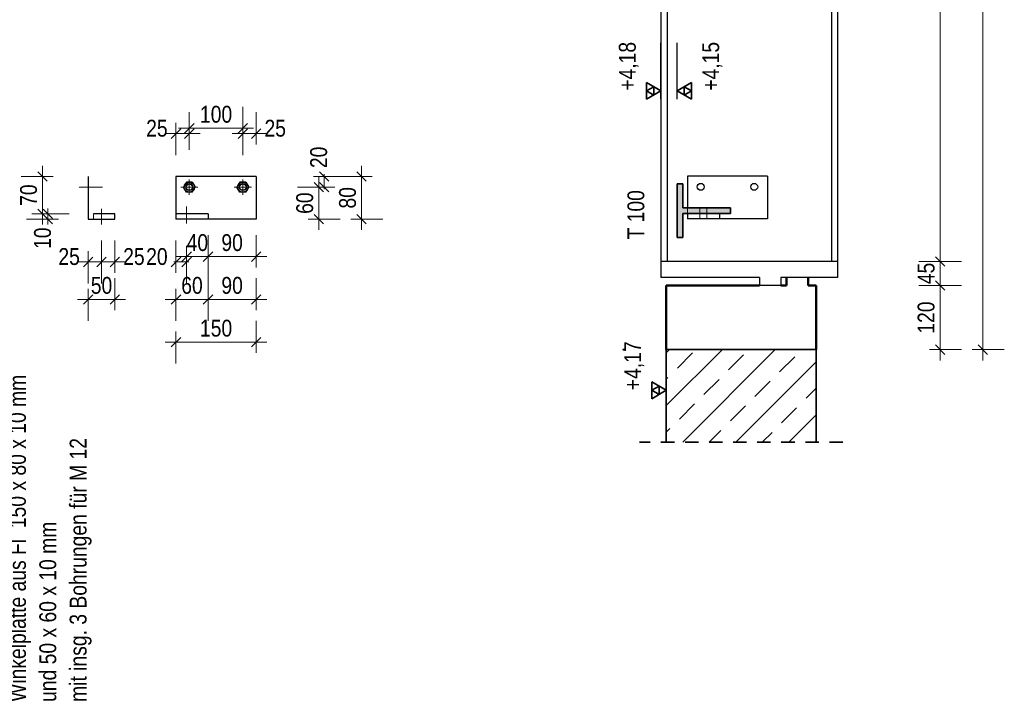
# Model space of a CAD drawing. Header units: millimetres. Extents: x 0 to 96, y -6 to 70.6.
# Tile 118 of 138: x 69.6 to 78.8, y 17.7 to 24. Entities that reach past the tile are written whole.
import ezdxf

# ---------------------------------------------------------------- set-up
doc = ezdxf.new("R2010")
doc.units = ezdxf.units.MM
doc.linetypes.add('DASHDOT', pattern=[1, 0.5, -0.25, 0, -0.25])
doc.linetypes.add('HIDDEN', pattern=[0.375, 0.25, -0.125])
doc.layers.add('Achsen', color=7, linetype='Continuous', lineweight=20)
doc.layers.add('Schraffuren', color=7, linetype='Continuous', lineweight=20)
doc.styles.add('Arial Narrow', font='ARIALN.TTF')
doc.dimstyles.new('Arch_Strakon_dimstyle', dxfattribs={"dimtxt": 15.75, "dimasz": 1, "dimexe": 1.25, "dimexo": 0.0625, "dimgap": 1, "dimtad": 0, "dimdec": 3, "dimzin": 12, "dimdsep": 46, "dimtxsty": 'Arial Narrow', "dimblk": 'Arrowhead_Tick', "dimsah": 1, "dimcen": 0, "dimse1": 1, "dimse2": 1, "dimclrd": 6, "dimclrt": 2, "dimazin": 0, "dimtfac": 1, "dimtdec": 4, "dimtmove": 0, "dimatfit": 3, "dimldrblk": 'NONE', "dimfxl": 1, "dimtvp": 1, "dimtolj": 1, "dimtzin": 0, "dimlwd": 13, "dimarcsym": 2})

# ---------------------------------------------------------------- blocks, each defined once
blk = doc.blocks.new('Arrowhead_Tick')
at = {"color": 0, "linetype": 'Continuous', "lineweight": -2}
for p, q in [((0, 20), (0, -10)), ((-1, 0), (0, 0)), ((10, 0), (0, 0))]:
    blk.add_line(p, q, dxfattribs=at)
at = {"color": 2, "linetype": 'Continuous', "lineweight": 35}
blk.add_line((4.42, 4.42), (-4.42, -4.42), dxfattribs=at)
blk = doc.blocks.new('*D345')
at = {"color": 6, "linetype": 'Continuous', "lineweight": 13}
for p, q in [((71.0335, 21.7809), (71.0235, 21.7809)), ((71.0435, 21.7809), (71.1435, 21.7809)), ((71.1535, 21.7809), (71.1635, 21.7809))]:
    blk.add_line(p, q, dxfattribs=at)
at = {"layer": 'Defpoints', "color": 0}
for p in [(71.0435, 22.1812), (71.1435, 22.1399), (71.1435, 21.7809)]:
    blk.add_point(p, dxfattribs=at)
at = {"color": 6, "lineweight": 13, "xscale": 0.01, "yscale": 0.01, "zscale": 0.01}
blk.add_blockref('Arrowhead_Tick', (71.0435, 21.7809), dxfattribs=at)
at = {"color": 6, "lineweight": 13, "xscale": 0.01, "yscale": 0.01, "zscale": 0.01, "rotation": 180}
blk.add_blockref('Arrowhead_Tick', (71.1435, 21.7809), dxfattribs=at)
at = {"color": 2, "lineweight": 0, "insert": (70.8655, 21.8309), "char_height": 0.1575, "attachment_point": 5, "style": 'Arial Narrow'}
blk.add_mtext('\\A1;20', dxfattribs=at)
blk = doc.blocks.new('_None')
blk = doc.blocks.new('*D346')
at = {"color": 6, "linetype": 'Continuous', "lineweight": 13}
blk.add_line((71.1535, 21.8309), (71.3335, 21.8309), dxfattribs=at)
at = {"layer": 'Defpoints', "color": 0}
for p in [(71.3435, 22.1812), (71.1435, 22.1399), (71.3435, 21.8309)]:
    blk.add_point(p, dxfattribs=at)
at = {"color": 6, "lineweight": 13, "xscale": 0.01, "yscale": 0.01, "zscale": 0.01}
blk.add_blockref('Arrowhead_Tick', (71.3435, 21.8309), dxfattribs=at)
at = {"color": 6, "lineweight": 13, "xscale": 0.01, "yscale": 0.01, "zscale": 0.01, "rotation": 180}
blk.add_blockref('Arrowhead_Tick', (71.1435, 21.8309), dxfattribs=at)
at = {"color": 2, "lineweight": 0, "insert": (71.2435, 21.9613), "char_height": 0.1575, "attachment_point": 5, "style": 'Arial Narrow'}
blk.add_mtext('\\A1;40', dxfattribs=at)
blk = doc.blocks.new('*D347')
at = {"color": 6, "linetype": 'Continuous', "lineweight": 13}
blk.add_line((71.3535, 21.8309), (71.7835, 21.8309), dxfattribs=at)
at = {"layer": 'Defpoints', "color": 0}
for p in [(71.3435, 22.1812), (71.7935, 22.1812), (71.7935, 21.8309)]:
    blk.add_point(p, dxfattribs=at)
at = {"color": 6, "lineweight": 13, "xscale": 0.01, "yscale": 0.01, "zscale": 0.01}
blk.add_blockref('Arrowhead_Tick', (71.7935, 21.8309), dxfattribs=at)
at = {"color": 6, "lineweight": 13, "xscale": 0.01, "yscale": 0.01, "zscale": 0.01, "rotation": 180}
blk.add_blockref('Arrowhead_Tick', (71.3435, 21.8309), dxfattribs=at)
at = {"color": 2, "lineweight": 0, "insert": (71.5685, 21.9613), "char_height": 0.1575, "attachment_point": 5, "style": 'Arial Narrow'}
blk.add_mtext('\\A1;90', dxfattribs=at)
blk = doc.blocks.new('*D348')
at = {"color": 6, "linetype": 'Continuous', "lineweight": 13}
blk.add_line((72.3783, 22.1912), (72.3783, 22.4712), dxfattribs=at)
at = {"layer": 'Defpoints', "color": 0}
for p in [(71.7484, 22.4812), (72.3783, 22.4812), (71.7935, 22.1812)]:
    blk.add_point(p, dxfattribs=at)
at = {"color": 6, "lineweight": 13, "xscale": 0.01, "yscale": 0.01, "zscale": 0.01}
for p, rotation in [((72.3783, 22.4812), 90), ((72.3783, 22.1812), 270)]:
    blk.add_blockref('Arrowhead_Tick', p, dxfattribs=dict(at, rotation=rotation))
at = {"color": 2, "lineweight": 0, "insert": (72.2479, 22.3312), "char_height": 0.1575, "attachment_point": 5, "rotation": 90, "style": 'Arial Narrow'}
blk.add_mtext('\\A1;60', dxfattribs=at)
blk = doc.blocks.new('*D349')
at = {"color": 6, "linetype": 'Continuous', "lineweight": 13}
for p, q in [((72.4283, 22.5912), (72.4283, 22.6012)), ((72.4283, 22.4812), (72.4283, 22.5812)), ((72.4283, 22.4712), (72.4283, 22.4612))]:
    blk.add_line(p, q, dxfattribs=at)
at = {"layer": 'Defpoints', "color": 0}
for p in [(71.7935, 22.5812), (72.4283, 22.5812), (71.7484, 22.4812)]:
    blk.add_point(p, dxfattribs=at)
at = {"color": 6, "lineweight": 13, "xscale": 0.01, "yscale": 0.01, "zscale": 0.01}
for p, rotation in [((72.4283, 22.4812), 90), ((72.4283, 22.5812), 270)]:
    blk.add_blockref('Arrowhead_Tick', p, dxfattribs=dict(at, rotation=rotation))
at = {"color": 2, "lineweight": 0, "insert": (72.3783, 22.7592), "char_height": 0.1575, "attachment_point": 5, "rotation": 90, "style": 'Arial Narrow'}
blk.add_mtext('\\A1;20', dxfattribs=at)
blk = doc.blocks.new('*D350')
at = {"color": 6, "linetype": 'Continuous', "lineweight": 13}
blk.add_line((72.7783, 22.1912), (72.7783, 22.5712), dxfattribs=at)
at = {"layer": 'Defpoints', "color": 0}
for p in [(71.7935, 22.5812), (72.7783, 22.5812), (71.7935, 22.1812)]:
    blk.add_point(p, dxfattribs=at)
at = {"color": 6, "lineweight": 13, "xscale": 0.01, "yscale": 0.01, "zscale": 0.01}
for p, rotation in [((72.7783, 22.5812), 90), ((72.7783, 22.1812), 270)]:
    blk.add_blockref('Arrowhead_Tick', p, dxfattribs=dict(at, rotation=rotation))
at = {"color": 2, "lineweight": 0, "insert": (72.6479, 22.3812), "char_height": 0.1575, "attachment_point": 5, "rotation": 90, "style": 'Arial Narrow'}
blk.add_mtext('\\A1;80', dxfattribs=at)
blk = doc.blocks.new('*D351')
at = {"color": 6, "linetype": 'Continuous', "lineweight": 13}
for p, q in [((69.8469, 22.2412), (69.8469, 22.2512)), ((69.8469, 22.1812), (69.8469, 22.2312)), ((69.8469, 22.1712), (69.8469, 22.1612))]:
    blk.add_line(p, q, dxfattribs=at)
at = {"layer": 'Defpoints', "color": 0}
for p in [(69.8469, 22.2312), (71.0435, 22.2312), (71.0435, 22.1812)]:
    blk.add_point(p, dxfattribs=at)
at = {"color": 6, "lineweight": 13, "xscale": 0.01, "yscale": 0.01, "zscale": 0.01}
for p, rotation in [((69.8469, 22.1812), 90), ((69.8469, 22.2312), 270)]:
    blk.add_blockref('Arrowhead_Tick', p, dxfattribs=dict(at, rotation=rotation))
at = {"color": 2, "lineweight": 0, "insert": (69.7969, 22.0033), "char_height": 0.1575, "attachment_point": 5, "rotation": 90, "style": 'Arial Narrow'}
blk.add_mtext('\\A1;10', dxfattribs=at)
blk = doc.blocks.new('*D352')
at = {"color": 6, "linetype": 'Continuous', "lineweight": 13}
blk.add_line((69.7969, 22.2412), (69.7969, 22.5712), dxfattribs=at)
at = {"layer": 'Defpoints', "color": 0}
for p in [(69.7969, 22.5812), (71.0435, 22.5812), (71.0435, 22.2312)]:
    blk.add_point(p, dxfattribs=at)
at = {"color": 6, "lineweight": 13, "xscale": 0.01, "yscale": 0.01, "zscale": 0.01}
for p, rotation in [((69.7969, 22.5812), 90), ((69.7969, 22.2312), 270)]:
    blk.add_blockref('Arrowhead_Tick', p, dxfattribs=dict(at, rotation=rotation))
at = {"color": 2, "lineweight": 0, "insert": (69.6665, 22.4062), "char_height": 0.1575, "attachment_point": 5, "rotation": 90, "style": 'Arial Narrow'}
blk.add_mtext('\\A1;70', dxfattribs=at)
blk = doc.blocks.new('*D353')
at = {"color": 6, "linetype": 'Continuous', "lineweight": 13}
blk.add_line((70.2329, 21.7809), (70.3379, 21.7809), dxfattribs=at)
at = {"layer": 'Defpoints', "color": 0}
for p in [(70.2229, 22.1812), (70.3479, 22.1312), (70.3479, 21.7809)]:
    blk.add_point(p, dxfattribs=at)
at = {"color": 6, "lineweight": 13, "xscale": 0.01, "yscale": 0.01, "zscale": 0.01}
blk.add_blockref('Arrowhead_Tick', (70.3479, 21.7809), dxfattribs=at)
at = {"color": 6, "lineweight": 13, "xscale": 0.01, "yscale": 0.01, "zscale": 0.01, "rotation": 180}
blk.add_blockref('Arrowhead_Tick', (70.2229, 21.7809), dxfattribs=at)
at = {"color": 2, "lineweight": 0, "insert": (70.0449, 21.8309), "char_height": 0.1575, "attachment_point": 5, "style": 'Arial Narrow'}
blk.add_mtext('\\A1;25', dxfattribs=at)
blk = doc.blocks.new('*D354')
at = {"color": 6, "linetype": 'Continuous', "lineweight": 13}
blk.add_line((70.3579, 21.7809), (70.4629, 21.7809), dxfattribs=at)
at = {"layer": 'Defpoints', "color": 0}
for p in [(70.4729, 22.1812), (70.3479, 22.1312), (70.4729, 21.7809)]:
    blk.add_point(p, dxfattribs=at)
at = {"color": 6, "lineweight": 13, "xscale": 0.01, "yscale": 0.01, "zscale": 0.01}
blk.add_blockref('Arrowhead_Tick', (70.4729, 21.7809), dxfattribs=at)
at = {"color": 6, "lineweight": 13, "xscale": 0.01, "yscale": 0.01, "zscale": 0.01, "rotation": 180}
blk.add_blockref('Arrowhead_Tick', (70.3479, 21.7809), dxfattribs=at)
at = {"color": 2, "lineweight": 0, "insert": (70.6509, 21.8309), "char_height": 0.1575, "attachment_point": 5, "style": 'Arial Narrow'}
blk.add_mtext('\\A1;25', dxfattribs=at)
blk = doc.blocks.new('*D355')
at = {"color": 6, "linetype": 'Continuous', "lineweight": 13}
blk.add_line((70.2329, 21.4309), (70.4629, 21.4309), dxfattribs=at)
at = {"layer": 'Defpoints', "color": 0}
for p in [(70.2229, 22.1812), (70.4729, 22.1812), (70.4729, 21.4309)]:
    blk.add_point(p, dxfattribs=at)
at = {"color": 6, "lineweight": 13, "xscale": 0.01, "yscale": 0.01, "zscale": 0.01}
blk.add_blockref('Arrowhead_Tick', (70.4729, 21.4309), dxfattribs=at)
at = {"color": 6, "lineweight": 13, "xscale": 0.01, "yscale": 0.01, "zscale": 0.01, "rotation": 180}
blk.add_blockref('Arrowhead_Tick', (70.2229, 21.4309), dxfattribs=at)
at = {"color": 2, "lineweight": 0, "insert": (70.3479, 21.5613), "char_height": 0.1575, "attachment_point": 5, "style": 'Arial Narrow'}
blk.add_mtext('\\A1;50', dxfattribs=at)
blk = doc.blocks.new('*D356')
at = {"color": 6, "linetype": 'Continuous', "lineweight": 13}
blk.add_line((71.0535, 21.4309), (71.3335, 21.4309), dxfattribs=at)
at = {"layer": 'Defpoints', "color": 0}
for p in [(71.0435, 22.1812), (71.3435, 22.1812), (71.3435, 21.4309)]:
    blk.add_point(p, dxfattribs=at)
at = {"color": 6, "lineweight": 13, "xscale": 0.01, "yscale": 0.01, "zscale": 0.01}
blk.add_blockref('Arrowhead_Tick', (71.3435, 21.4309), dxfattribs=at)
at = {"color": 6, "lineweight": 13, "xscale": 0.01, "yscale": 0.01, "zscale": 0.01, "rotation": 180}
blk.add_blockref('Arrowhead_Tick', (71.0435, 21.4309), dxfattribs=at)
at = {"color": 2, "lineweight": 0, "insert": (71.1935, 21.5613), "char_height": 0.1575, "attachment_point": 5, "style": 'Arial Narrow'}
blk.add_mtext('\\A1;60', dxfattribs=at)
blk = doc.blocks.new('*D357')
at = {"color": 6, "linetype": 'Continuous', "lineweight": 13}
blk.add_line((71.3535, 21.4309), (71.7835, 21.4309), dxfattribs=at)
at = {"layer": 'Defpoints', "color": 0}
for p in [(71.3435, 22.1812), (71.7935, 22.1812), (71.7935, 21.4309)]:
    blk.add_point(p, dxfattribs=at)
at = {"color": 6, "lineweight": 13, "xscale": 0.01, "yscale": 0.01, "zscale": 0.01}
blk.add_blockref('Arrowhead_Tick', (71.7935, 21.4309), dxfattribs=at)
at = {"color": 6, "lineweight": 13, "xscale": 0.01, "yscale": 0.01, "zscale": 0.01, "rotation": 180}
blk.add_blockref('Arrowhead_Tick', (71.3435, 21.4309), dxfattribs=at)
at = {"color": 2, "lineweight": 0, "insert": (71.5685, 21.5613), "char_height": 0.1575, "attachment_point": 5, "style": 'Arial Narrow'}
blk.add_mtext('\\A1;90', dxfattribs=at)
blk = doc.blocks.new('*D358')
at = {"color": 6, "linetype": 'Continuous', "lineweight": 13}
blk.add_line((71.0535, 21.0309), (71.7835, 21.0309), dxfattribs=at)
at = {"layer": 'Defpoints', "color": 0}
for p in [(71.0435, 22.1812), (71.7935, 22.1812), (71.7935, 21.0309)]:
    blk.add_point(p, dxfattribs=at)
at = {"color": 6, "lineweight": 13, "xscale": 0.01, "yscale": 0.01, "zscale": 0.01}
blk.add_blockref('Arrowhead_Tick', (71.7935, 21.0309), dxfattribs=at)
at = {"color": 6, "lineweight": 13, "xscale": 0.01, "yscale": 0.01, "zscale": 0.01, "rotation": 180}
blk.add_blockref('Arrowhead_Tick', (71.0435, 21.0309), dxfattribs=at)
at = {"color": 2, "lineweight": 0, "insert": (71.4185, 21.1613), "char_height": 0.1575, "attachment_point": 5, "style": 'Arial Narrow'}
blk.add_mtext('\\A1;150', dxfattribs=at)
blk = doc.blocks.new('*D359')
at = {"color": 6, "linetype": 'Continuous', "lineweight": 13}
blk.add_line((71.0535, 22.9809), (71.1585, 22.9809), dxfattribs=at)
at = {"layer": 'Defpoints', "color": 0}
for p in [(71.1685, 22.9809), (71.0435, 22.5812), (71.1685, 22.5537)]:
    blk.add_point(p, dxfattribs=at)
at = {"color": 6, "lineweight": 13, "xscale": 0.01, "yscale": 0.01, "zscale": 0.01}
blk.add_blockref('Arrowhead_Tick', (71.1685, 22.9809), dxfattribs=at)
at = {"color": 6, "lineweight": 13, "xscale": 0.01, "yscale": 0.01, "zscale": 0.01, "rotation": 180}
blk.add_blockref('Arrowhead_Tick', (71.0435, 22.9809), dxfattribs=at)
at = {"color": 2, "lineweight": 0, "insert": (70.8655, 23.0309), "char_height": 0.1575, "attachment_point": 5, "style": 'Arial Narrow'}
blk.add_mtext('\\A1;25', dxfattribs=at)
blk = doc.blocks.new('*D360')
at = {"color": 6, "linetype": 'Continuous', "lineweight": 13}
blk.add_line((71.1785, 23.0309), (71.6585, 23.0309), dxfattribs=at)
at = {"layer": 'Defpoints', "color": 0}
for p in [(71.6685, 23.0309), (71.1685, 22.5537), (71.6685, 22.5537)]:
    blk.add_point(p, dxfattribs=at)
at = {"color": 6, "lineweight": 13, "xscale": 0.01, "yscale": 0.01, "zscale": 0.01}
blk.add_blockref('Arrowhead_Tick', (71.6685, 23.0309), dxfattribs=at)
at = {"color": 6, "lineweight": 13, "xscale": 0.01, "yscale": 0.01, "zscale": 0.01, "rotation": 180}
blk.add_blockref('Arrowhead_Tick', (71.1685, 23.0309), dxfattribs=at)
at = {"color": 2, "lineweight": 0, "insert": (71.4185, 23.1613), "char_height": 0.1575, "attachment_point": 5, "style": 'Arial Narrow'}
blk.add_mtext('\\A1;100', dxfattribs=at)
blk = doc.blocks.new('*D361')
at = {"color": 6, "linetype": 'Continuous', "lineweight": 13}
blk.add_line((71.6785, 22.9809), (71.7835, 22.9809), dxfattribs=at)
at = {"layer": 'Defpoints', "color": 0}
for p in [(71.7935, 22.9809), (71.6685, 22.5537), (71.7935, 22.5812)]:
    blk.add_point(p, dxfattribs=at)
at = {"color": 6, "lineweight": 13, "xscale": 0.01, "yscale": 0.01, "zscale": 0.01}
blk.add_blockref('Arrowhead_Tick', (71.7935, 22.9809), dxfattribs=at)
at = {"color": 6, "lineweight": 13, "xscale": 0.01, "yscale": 0.01, "zscale": 0.01, "rotation": 180}
blk.add_blockref('Arrowhead_Tick', (71.6685, 22.9809), dxfattribs=at)
at = {"color": 2, "lineweight": 0, "insert": (71.9715, 23.0309), "char_height": 0.1575, "attachment_point": 5, "style": 'Arial Narrow'}
blk.add_mtext('\\A1;25', dxfattribs=at)
blk = doc.blocks.new('*D544')
at = {"layer": 'Achsen', "color": 6, "linetype": 'Continuous', "lineweight": 13}
blk.add_line((78.1867, 20.9712), (78.1867, 21.5512), dxfattribs=at)
at = {"layer": 'Defpoints', "color": 0}
for p in [(77.0273, 21.5612), (78.1867, 21.5612), (77.0273, 20.9612)]:
    blk.add_point(p, dxfattribs=at)
at = {"layer": 'Achsen', "color": 6, "lineweight": 13, "xscale": 0.01, "yscale": 0.01, "zscale": 0.01}
for p, rotation in [((78.1867, 21.5612), 90), ((78.1867, 20.9612), 270)]:
    blk.add_blockref('Arrowhead_Tick', p, dxfattribs=dict(at, rotation=rotation))
at = {"layer": 'Achsen', "color": 2, "lineweight": 0, "insert": (78.0563, 21.2612), "char_height": 0.1575, "attachment_point": 5, "rotation": 90, "style": 'Arial Narrow'}
blk.add_mtext('\\A1;120', dxfattribs=at)
blk = doc.blocks.new('*D545')
at = {"layer": 'Achsen', "color": 6, "linetype": 'Continuous', "lineweight": 13}
blk.add_line((78.1867, 21.5712), (78.1867, 21.7762), dxfattribs=at)
at = {"layer": 'Defpoints', "color": 0}
for p in [(77.2273, 21.7862), (78.1867, 21.7862), (77.0273, 21.5612)]:
    blk.add_point(p, dxfattribs=at)
at = {"layer": 'Achsen', "color": 6, "lineweight": 13, "xscale": 0.01, "yscale": 0.01, "zscale": 0.01}
for p, rotation in [((78.1867, 21.7862), 90), ((78.1867, 21.5612), 270)]:
    blk.add_blockref('Arrowhead_Tick', p, dxfattribs=dict(at, rotation=rotation))
at = {"layer": 'Achsen', "color": 2, "lineweight": 0, "insert": (78.0566, 21.6737), "char_height": 0.1575, "attachment_point": 5, "rotation": 90, "style": 'Arial Narrow'}
blk.add_mtext('\\A1;45', dxfattribs=at)
blk = doc.blocks.new('*D549')
at = {"layer": 'Achsen', "color": 6, "linetype": 'Continuous', "lineweight": 13}
blk.add_line((78.1867, 21.7962), (78.1867, 29.5505), dxfattribs=at)
at = {"layer": 'Defpoints', "color": 0}
for p in [(77.2273, 29.5605), (78.1867, 29.5605), (77.2273, 21.7862)]:
    blk.add_point(p, dxfattribs=at)
at = {"layer": 'Achsen', "color": 6, "lineweight": 13, "xscale": 0.01, "yscale": 0.01, "zscale": 0.01}
for p, rotation in [((78.1867, 29.5605), 90), ((78.1867, 21.7862), 270)]:
    blk.add_blockref('Arrowhead_Tick', p, dxfattribs=dict(at, rotation=rotation))
at = {"layer": 'Achsen', "color": 2, "lineweight": 0, "insert": (78.0563, 25.6734), "char_height": 0.1575, "attachment_point": 5, "rotation": 90, "style": 'Arial Narrow'}
blk.add_mtext('\\A1;1555', dxfattribs=at)
blk = doc.blocks.new('*D551')
at = {"layer": 'Achsen', "color": 6, "linetype": 'Continuous', "lineweight": 13}
blk.add_line((78.5867, 20.9712), (78.5867, 29.5505), dxfattribs=at)
at = {"layer": 'Defpoints', "color": 0}
for p in [(71.9889, 29.5605), (78.5867, 29.5605), (75.2273, 20.9612)]:
    blk.add_point(p, dxfattribs=at)
at = {"layer": 'Achsen', "color": 6, "lineweight": 13, "xscale": 0.01, "yscale": 0.01, "zscale": 0.01}
for p, rotation in [((78.5867, 29.5605), 90), ((78.5867, 20.9612), 270)]:
    blk.add_blockref('Arrowhead_Tick', p, dxfattribs=dict(at, rotation=rotation))
at = {"layer": 'Achsen', "color": 2, "lineweight": 0, "insert": (78.4563, 25.2609), "char_height": 0.1575, "attachment_point": 5, "rotation": 90, "style": 'Arial Narrow'}
blk.add_mtext('\\A1;1720', dxfattribs=at)

msp = doc.modelspace()

# ---------------------------------------------------------------- hatches: boundary and pattern name
at = {"layer": 'Schraffuren', "lineweight": 13, "true_color": 0x4682b4}
msp.add_hatch(color=145, dxfattribs=at).paths.add_polyline_path([(76.2273294, 22.2337386), (76.2273294, 22.2887386), (75.7823294, 22.2887386), (75.7823294, 22.5112386), (75.7273294, 22.5112386), (75.7273294, 22.0112386), (75.7823294, 22.0112386), (75.7823294, 22.2337386)])
at = {"layer": 'Schraffuren', "lineweight": 13}
h = msp.add_hatch(dxfattribs=at)
h.set_pattern_fill('bB', color=6, scale=0.01, angle=45, style=0, pattern_type=2)
h.set_pattern_definition([(45, (0, 0), (-0.2474874, 0.2474874), [0.2, -0.125]), (45, (-0.12374, 0.12374), (-0.2474874, 0.2474874), [])])
h.paths.add_polyline_path([(75.6273294, 20.0964905), (77.0273294, 20.0964905), (77.0273294, 20.9612386), (75.6272934, 20.9612386)])

# ---------------------------------------------------------------- linework, layer by layer
at = {"color": 3, "linetype": 'Continuous', "lineweight": 25}
for p, q in [((70.2228991, 22.5812386), (70.2228991, 22.1812386)), ((71.1410956, 22.5287386), (71.1136715, 22.4812386)), ((71.1410956, 22.4337386), (71.1136715, 22.4812386)), ((71.1959439, 22.5287386), (71.1410956, 22.5287386)), ((71.1959439, 22.5287386), (71.223368, 22.4812386)), ((71.1959439, 22.4337386), (71.223368, 22.4812386)), ((71.6410956, 22.5287386), (71.6136715, 22.4812386)), ((71.6410956, 22.4337386), (71.6136715, 22.4812386)), ((71.6959439, 22.5287386), (71.6410956, 22.5287386)), ((71.6959439, 22.5287386), (71.723368, 22.4812386)), ((71.6959439, 22.4337386), (71.723368, 22.4812386)), ((71.1959439, 22.4337386), (71.1410956, 22.4337386)), ((71.6959439, 22.4337386), (71.6410956, 22.4337386)), ((70.2228991, 22.1812386), (70.4728991, 22.1812386)), ((70.4728991, 22.2312386), (70.2728991, 22.2312386)), ((70.4728991, 22.1812386), (70.4728991, 22.2312386)), ((71.3435197, 22.2312386), (71.0435197, 22.2312386))]:
    msp.add_line(p, q, dxfattribs=at)
at = {"color": 5, "linetype": 'DASHDOT', "lineweight": 18, "ltscale": 0.5}
for p, q in [((71.1685197, 22.4087386), (71.1685197, 22.5537386)), ((71.6685197, 22.4087386), (71.6685197, 22.5537386)), ((71.0886715, 22.4812386), (71.248368, 22.4812386)), ((71.5886715, 22.4812386), (71.748368, 22.4812386))]:
    msp.add_line(p, q, dxfattribs=at)
at = {"color": 6, "linetype": 'DASHDOT', "lineweight": 13, "ltscale": 0.5}
for p, q in [((70.1385574, 22.4812386), (70.3578092, 22.4812386)), ((70.3478991, 22.1312386), (70.3478991, 22.2772264)), ((70.2728991, 22.2312386), (70.2728991, 22.1812386))]:
    msp.add_line(p, q, dxfattribs=at)
at = {"color": 2, "linetype": 'Continuous', "lineweight": 35}
for p, q in [((75.7273294, 22.5112386), (75.7273294, 22.0112386)), ((75.7823294, 22.5112386), (75.7273294, 22.5112386)), ((75.7823294, 22.5112386), (75.7823294, 22.2887386)), ((76.2273294, 22.2887386), (75.7823294, 22.2887386)), ((76.2273294, 22.2887386), (76.2273294, 22.2337386)), ((75.7823294, 22.2337386), (75.7823294, 22.0112386)), ((76.2273294, 22.2337386), (75.7823294, 22.2337386)), ((75.7823294, 22.0112386), (75.7273294, 22.0112386)), ((77.0273294, 20.9612386), (75.6272934, 20.9612386)), ((75.6273294, 20.9612386), (75.6273294, 20.0964905)), ((77.0273294, 20.9612386), (77.0273294, 20.0964905))]:
    msp.add_line(p, q, dxfattribs=at)
at = {"color": 6, "linetype": 'HIDDEN', "lineweight": 13, "ltscale": 0.5}
for p, q in [((71.1435197, 22.3000346), (71.1435197, 22.2312386)), ((75.8238352, 22.2887386), (75.8238352, 22.2337386)), ((75.941398, 22.2887386), (75.941398, 22.2337386)), ((76.006398, 22.2887386), (76.006398, 22.2337386)), ((71.1435197, 22.2312386), (71.1435197, 22.1398708)), ((75.941398, 22.2337386), (75.941398, 22.1837386)), ((76.006398, 22.2337386), (76.006398, 22.1837386))]:
    msp.add_line(p, q, dxfattribs=at)
at = {"color": 2, "linetype": 'HIDDEN', "lineweight": 35, "ltscale": 0.5}
msp.add_line((77.2772934, 20.0964905), (75.3772934, 20.0964905), dxfattribs=at)
at = {"color": 3, "linetype": 'Continuous', "lineweight": 25}
for centre, radius in [((71.1685197, 22.4812386), 0.0475), ((71.1685197, 22.4812386), 0.03), ((71.6685197, 22.4812386), 0.0475), ((71.6685197, 22.4812386), 0.03)]:
    msp.add_circle(centre, radius, dxfattribs=at)
at = {"color": 9, "linetype": 'Continuous', "lineweight": 0}
msp.add_circle((75.2272934, 20.9612386), 0.00555, dxfattribs=at)
at = {"layer": 'Achsen', "color": 3, "linetype": 'Continuous', "lineweight": 25}
for p, q in [((75.5773294, 29.5604893), (75.5773294, 21.7862386)), ((75.6348235, 29.5604893), (75.6348235, 21.7862386)), ((77.1698235, 29.5604893), (77.1698235, 21.7862386)), ((77.2273235, 29.5604893), (77.2273235, 21.7862386)), ((71.0435197, 22.5812386), (71.0435197, 22.2312386)), ((71.7935197, 22.5812386), (71.0435197, 22.5812386)), ((71.7935197, 22.5812386), (71.7935197, 22.1812386)), ((75.8238352, 22.5837386), (75.8238352, 22.2887386)), ((76.5738352, 22.5837386), (75.8238352, 22.5837386)), ((76.5738352, 22.5837386), (76.5738352, 22.1837386)), ((71.0435197, 22.2312386), (71.0435197, 22.1812386)), ((71.3435197, 22.1812386), (71.0435197, 22.1812386)), ((71.3435197, 22.2312386), (71.3435197, 22.1812386)), ((71.7935197, 22.1812386), (71.3435197, 22.1812386)), ((75.8238352, 22.2337386), (75.8238352, 22.1837386)), ((76.1238352, 22.1837386), (75.8238352, 22.1837386)), ((76.1238352, 22.2337386), (76.1238352, 22.1837386)), ((76.5738352, 22.1837386), (76.1238352, 22.1837386)), ((75.5773294, 21.7862386), (75.5773294, 21.6362386)), ((77.2273235, 21.7862386), (75.5773294, 21.7862386)), ((77.2273235, 21.7862386), (77.2273235, 21.6362386)), ((76.4968328, 21.6362386), (75.5773294, 21.6362386)), ((76.4968328, 21.6362386), (76.4968328, 21.5612386)), ((76.6968328, 21.6362386), (76.6968328, 21.5612386)), ((77.2273235, 21.6362386), (76.6968328, 21.6362386)), ((76.6968328, 21.5612386), (76.4968328, 21.5612386))]:
    msp.add_line(p, q, dxfattribs=at)
at = {"layer": 'Achsen', "color": 4, "linetype": 'Continuous', "lineweight": 50}
for p, q in [((76.7518328, 21.6362386), (76.7518328, 21.5612386)), ((76.9518328, 21.6362386), (76.9518328, 21.5612386)), ((75.6273294, 21.5612386), (75.6273294, 20.9612386)), ((76.4968328, 21.5612386), (75.6273294, 21.5612386)), ((76.7518328, 21.5612386), (76.6968328, 21.5612386)), ((77.0273294, 21.5612386), (76.9518328, 21.5612386)), ((77.0273294, 21.5612386), (77.0273294, 20.9612386))]:
    msp.add_line(p, q, dxfattribs=at)
at = {"layer": 'Achsen', "color": 3, "linetype": 'Continuous', "lineweight": 25}
for centre in [(71.1685197, 22.4812386), (71.6685197, 22.4812386), (75.9488352, 22.4837386), (76.4488352, 22.4837386)]:
    msp.add_circle(centre, 0.0325, dxfattribs=at)
at = {"layer": 'Schraffuren', "color": 3, "linetype": 'Continuous', "lineweight": 25, "ltscale": 0.2}
for p, q in [((75.5773294, 23.3021589), (75.5773294, 23.8313589)), ((75.7273294, 23.3021589), (75.7273294, 23.8313589)), ((75.6273294, 20.5021589), (75.6273294, 21.0313589))]:
    msp.add_line(p, q, dxfattribs=at)
at = {"layer": 'Schraffuren', "color": 2, "linetype": 'Continuous', "lineweight": 35, "ltscale": 0.2}
for p, q in [((75.5773294, 23.3809089), (75.4409344, 23.4596589)), ((75.4409344, 23.4596589), (75.4409344, 23.3021589)), ((75.5091319, 23.4202839), (75.4409344, 23.3809089)), ((75.4409344, 23.3021589), (75.5773294, 23.3809089)), ((75.4409344, 23.3809089), (75.5091319, 23.3415339)), ((75.5091319, 23.3415339), (75.5091319, 23.4202839)), ((75.7273294, 23.3809089), (75.8637244, 23.4596589)), ((75.8637244, 23.3021589), (75.7273294, 23.3809089)), ((75.7955269, 23.3415339), (75.7955269, 23.4202839)), ((75.7955269, 23.4202839), (75.8637244, 23.3809089)), ((75.8637244, 23.3809089), (75.7955269, 23.3415339)), ((75.8637244, 23.4596589), (75.8637244, 23.3021589)), ((75.6273294, 20.5809089), (75.4909344, 20.6596589)), ((75.4909344, 20.6596589), (75.4909344, 20.5021589)), ((75.5591319, 20.6202839), (75.4909344, 20.5809089)), ((75.5591319, 20.5415339), (75.5591319, 20.6202839)), ((75.4909344, 20.5021589), (75.6273294, 20.5809089)), ((75.4909344, 20.5809089), (75.5591319, 20.5415339))]:
    msp.add_line(p, q, dxfattribs=at)

# ---------------------------------------------------------------- texts
at = {"color": 2, "lineweight": 35, "style": 'Arial Narrow'}
for s, p in [('T 100', (75.4214141, 21.9913723)), ('Winkelplatte aus Fl  150 x 80 x 10 mm', (69.6407594, 17.6674457)), ('mit insg. 3 Bohrungen für M 12', (70.2077594, 17.6674457)), ('und 50 x 60 x 10 mm', (69.9242594, 17.6674457))]:
    msp.add_text(s, height=0.1575, rotation=90, dxfattribs=at).set_placement(p)
at = {"layer": 'Schraffuren', "color": 2, "lineweight": 35, "char_height": 0.1575, "attachment_point": 1, "rotation": 90, "line_spacing_factor": 0.9, "style": 'Arial Narrow'}
for s, insert in [(' +4,18', (75.1835794, 23.3320839)), (' +4,15', (75.9635794, 23.3320839)), (' +4,17', (75.2335794, 20.5320839))]:
    msp.add_mtext(s, dxfattribs=dict(at, insert=insert))

# ---------------------------------------------------------------- dimensions: what is measured, and where the dimension line sits
at = {"lineweight": 0}
for base, p1, p2, text, override, picture, middle in [((71.6685197, 23.0309089), (71.1685197, 22.5537386), (71.6685197, 22.5537386), '100', {"dimscale": 0.01, "dimtxt": 15.75, "dimasz": 1, "dimgap": 5, "dimtad": 1, "dimjust": 0, "dimtih": 0, "dimtoh": 0, "dimdec": 3, "dimdsep": 46, "dimtxsty": 'Arial Narrow', "dimclrd": 6, "dimclrt": 2, "dimtix": 1, "dimtofl": 255, "dimtmove": 0, "dimatfit": 2, "dimfxl": 0, "dimfxlon": 0, "dimtvp": 31.746032, "dimlwd": 13}, '*D360', (71.4185197, 23.0309089)), ((71.1685197, 22.9809089), (71.0435197, 22.5812386), (71.1685197, 22.5537386), '25', {"dimscale": 0.01, "dimtxt": 15.75, "dimasz": 1, "dimgap": 5, "dimtad": 1, "dimjust": 0, "dimtih": 0, "dimtoh": 0, "dimdec": 3, "dimdsep": 46, "dimtxsty": 'Arial Narrow', "dimclrd": 6, "dimclrt": 2, "dimtix": 0, "dimtofl": 255, "dimtmove": 2, "dimatfit": 2, "dimfxl": 0, "dimfxlon": 0, "dimtvp": 31.746032, "dimlwd": 13}, '*D359', (70.8655447, 23.0309089)), ((71.7935197, 22.9809089), (71.6685197, 22.5537386), (71.7935197, 22.5812386), '25', {"dimscale": 0.01, "dimtxt": 15.75, "dimasz": 1, "dimgap": 5, "dimtad": 1, "dimjust": 4, "dimtih": 0, "dimtoh": 0, "dimdec": 3, "dimdsep": 46, "dimtxsty": 'Arial Narrow', "dimclrd": 6, "dimclrt": 2, "dimtix": 0, "dimtofl": 255, "dimtmove": 2, "dimatfit": 2, "dimfxl": 0, "dimfxlon": 0, "dimtvp": 31.746032, "dimlwd": 13}, '*D361', (71.9714947, 23.0309089)), ((70.3478991, 21.7809089), (70.2228991, 22.1812386), (70.3478991, 22.1312386), '25', {"dimscale": 0.01, "dimtxt": 15.75, "dimasz": 1, "dimgap": 5, "dimtad": 1, "dimjust": 0, "dimtih": 0, "dimtoh": 0, "dimdec": 3, "dimdsep": 46, "dimtxsty": 'Arial Narrow', "dimclrd": 6, "dimclrt": 2, "dimtix": 0, "dimtofl": 255, "dimtmove": 2, "dimatfit": 2, "dimfxl": 0, "dimfxlon": 0, "dimtvp": 31.746032, "dimlwd": 13}, '*D353', (70.0449241, 21.8309089)), ((70.4728991, 21.4309089), (70.2228991, 22.1812386), (70.4728991, 22.1812386), '50', {"dimscale": 0.01, "dimtxt": 15.75, "dimasz": 1, "dimgap": 5, "dimtad": 1, "dimjust": 0, "dimtih": 0, "dimtoh": 0, "dimdec": 3, "dimdsep": 46, "dimtxsty": 'Arial Narrow', "dimclrd": 6, "dimclrt": 2, "dimtix": 1, "dimtofl": 255, "dimtmove": 0, "dimatfit": 2, "dimfxl": 0, "dimfxlon": 0, "dimtvp": 31.746032, "dimlwd": 13}, '*D355', (70.3478991, 21.4309089)), ((70.4728991, 21.7809089), (70.3478991, 22.1312386), (70.4728991, 22.1812386), '25', {"dimscale": 0.01, "dimtxt": 15.75, "dimasz": 1, "dimgap": 5, "dimtad": 1, "dimjust": 4, "dimtih": 0, "dimtoh": 0, "dimdec": 3, "dimdsep": 46, "dimtxsty": 'Arial Narrow', "dimclrd": 6, "dimclrt": 2, "dimtix": 0, "dimtofl": 255, "dimtmove": 2, "dimatfit": 2, "dimfxl": 0, "dimfxlon": 0, "dimtvp": 31.746032, "dimlwd": 13}, '*D354', (70.6508741, 21.8309089)), ((71.1435197, 21.7809089), (71.0435197, 22.1812386), (71.1435197, 22.1398708), '20', {"dimscale": 0.01, "dimtxt": 15.75, "dimasz": 1, "dimgap": 5, "dimtad": 1, "dimjust": 0, "dimtih": 0, "dimtoh": 0, "dimdec": 3, "dimdsep": 46, "dimtxsty": 'Arial Narrow', "dimclrd": 6, "dimclrt": 2, "dimtix": 0, "dimtofl": 255, "dimtmove": 2, "dimatfit": 2, "dimfxl": 0, "dimfxlon": 0, "dimtvp": 31.746032, "dimlwd": 13}, '*D345', (70.8655447, 21.8309089)), ((71.3435197, 21.4309089), (71.0435197, 22.1812386), (71.3435197, 22.1812386), '60', {"dimscale": 0.01, "dimtxt": 15.75, "dimasz": 1, "dimgap": 5, "dimtad": 1, "dimjust": 0, "dimtih": 0, "dimtoh": 0, "dimdec": 3, "dimdsep": 46, "dimtxsty": 'Arial Narrow', "dimclrd": 6, "dimclrt": 2, "dimtix": 1, "dimtofl": 255, "dimtmove": 0, "dimatfit": 2, "dimfxl": 0, "dimfxlon": 0, "dimtvp": 31.746032, "dimlwd": 13}, '*D356', (71.1935197, 21.4309089)), ((71.7935197, 21.0309089), (71.0435197, 22.1812386), (71.7935197, 22.1812386), '150', {"dimscale": 0.01, "dimtxt": 15.75, "dimasz": 1, "dimgap": 5, "dimtad": 1, "dimjust": 0, "dimtih": 0, "dimtoh": 0, "dimdec": 3, "dimdsep": 46, "dimtxsty": 'Arial Narrow', "dimclrd": 6, "dimclrt": 2, "dimtix": 1, "dimtofl": 255, "dimtmove": 0, "dimatfit": 2, "dimfxl": 0, "dimfxlon": 0, "dimtvp": 31.746032, "dimlwd": 13}, '*D358', (71.4185197, 21.0309089)), ((71.3435197, 21.8309089), (71.1435197, 22.1398708), (71.3435197, 22.1812386), '40', {"dimscale": 0.01, "dimtxt": 15.75, "dimasz": 1, "dimgap": 5, "dimtad": 1, "dimjust": 0, "dimtih": 0, "dimtoh": 0, "dimdec": 3, "dimdsep": 46, "dimtxsty": 'Arial Narrow', "dimclrd": 6, "dimclrt": 2, "dimtix": 1, "dimtofl": 255, "dimtmove": 0, "dimatfit": 2, "dimfxl": 0, "dimfxlon": 0, "dimtvp": 31.746032, "dimlwd": 13}, '*D346', (71.2435197, 21.8309089)), ((71.7935197, 21.8309089), (71.3435197, 22.1812386), (71.7935197, 22.1812386), '90', {"dimscale": 0.01, "dimtxt": 15.75, "dimasz": 1, "dimgap": 5, "dimtad": 1, "dimjust": 0, "dimtih": 0, "dimtoh": 0, "dimdec": 3, "dimdsep": 46, "dimtxsty": 'Arial Narrow', "dimclrd": 6, "dimclrt": 2, "dimtix": 1, "dimtofl": 255, "dimtmove": 0, "dimatfit": 2, "dimfxl": 0, "dimfxlon": 0, "dimtvp": 31.746032, "dimlwd": 13}, '*D347', (71.5685197, 21.8309089)), ((71.7935197, 21.4309089), (71.3435197, 22.1812386), (71.7935197, 22.1812386), '90', {"dimscale": 0.01, "dimtxt": 15.75, "dimasz": 1, "dimgap": 5, "dimtad": 1, "dimjust": 0, "dimtih": 0, "dimtoh": 0, "dimdec": 3, "dimdsep": 46, "dimtxsty": 'Arial Narrow', "dimclrd": 6, "dimclrt": 2, "dimtix": 1, "dimtofl": 255, "dimtmove": 0, "dimatfit": 2, "dimfxl": 0, "dimfxlon": 0, "dimtvp": 31.746032, "dimlwd": 13}, '*D357', (71.5685197, 21.4309089))]:
    dim = msp.add_linear_dim(base=base, p1=p1, p2=p2, text=text, dimstyle='Arch_Strakon_dimstyle', override=override, dxfattribs=at)
    dim.commit()
    dim.dimension.update_dxf_attribs({"geometry": picture, "text_midpoint": middle, "dimtype": 160})
for base, p1, p2, text, override, picture, middle in [((72.428338, 22.5812386), (71.748368, 22.4812386), (71.7935197, 22.5812386), '20', {"dimscale": 0.01, "dimtxt": 15.75, "dimasz": 1, "dimgap": 5, "dimtad": 1, "dimjust": 4, "dimtih": 0, "dimtoh": 0, "dimdec": 3, "dimdsep": 46, "dimtxsty": 'Arial Narrow', "dimclrd": 6, "dimclrt": 2, "dimtix": 0, "dimtofl": 255, "dimtmove": 2, "dimatfit": 2, "dimfxl": 0, "dimfxlon": 0, "dimtvp": 31.746032, "dimlwd": 13}, '*D349', (72.378338, 22.7592136)), ((69.79691, 22.5812386), (71.0435197, 22.2312386), (71.0435197, 22.5812386), '70', {"dimscale": 0.01, "dimtxt": 15.75, "dimasz": 1, "dimgap": 5, "dimtad": 1, "dimjust": 0, "dimtih": 0, "dimtoh": 0, "dimdec": 3, "dimdsep": 46, "dimtxsty": 'Arial Narrow', "dimclrd": 6, "dimclrt": 2, "dimtix": 1, "dimtofl": 255, "dimtmove": 0, "dimatfit": 2, "dimfxl": 0, "dimfxlon": 0, "dimtvp": 31.746032, "dimlwd": 13}, '*D352', (69.79691, 22.4062386)), ((72.778338, 22.5812386), (71.7935197, 22.1812386), (71.7935197, 22.5812386), '80', {"dimscale": 0.01, "dimtxt": 15.75, "dimasz": 1, "dimgap": 5, "dimtad": 1, "dimjust": 0, "dimtih": 0, "dimtoh": 0, "dimdec": 3, "dimdsep": 46, "dimtxsty": 'Arial Narrow', "dimclrd": 6, "dimclrt": 2, "dimtix": 1, "dimtofl": 255, "dimtmove": 0, "dimatfit": 2, "dimfxl": 0, "dimfxlon": 0, "dimtvp": 31.746032, "dimlwd": 13}, '*D350', (72.778338, 22.3812386)), ((72.378338, 22.4812386), (71.7935197, 22.1812386), (71.748368, 22.4812386), '60', {"dimscale": 0.01, "dimtxt": 15.75, "dimasz": 1, "dimgap": 5, "dimtad": 1, "dimjust": 0, "dimtih": 0, "dimtoh": 0, "dimdec": 3, "dimdsep": 46, "dimtxsty": 'Arial Narrow', "dimclrd": 6, "dimclrt": 2, "dimtix": 1, "dimtofl": 255, "dimtmove": 0, "dimatfit": 2, "dimfxl": 0, "dimfxlon": 0, "dimtvp": 31.746032, "dimlwd": 13}, '*D348', (72.378338, 22.3312386)), ((69.84691, 22.2312386), (71.0435197, 22.1812386), (71.0435197, 22.2312386), '10', {"dimscale": 0.01, "dimtxt": 15.75, "dimasz": 1, "dimgap": 5, "dimtad": 1, "dimjust": 0, "dimtih": 0, "dimtoh": 0, "dimdec": 3, "dimdsep": 46, "dimtxsty": 'Arial Narrow', "dimclrd": 6, "dimclrt": 2, "dimtix": 0, "dimtofl": 255, "dimtmove": 2, "dimatfit": 2, "dimfxl": 0, "dimfxlon": 0, "dimtvp": 31.746032, "dimlwd": 13}, '*D351', (69.79691, 22.0032636))]:
    dim = msp.add_linear_dim(base=base, p1=p1, p2=p2, angle=90, text=text, dimstyle='Arch_Strakon_dimstyle', override=override, dxfattribs=at)
    dim.commit()
    dim.dimension.update_dxf_attribs({"geometry": picture, "text_midpoint": middle, "dimtype": 160})
at = {"layer": 'Achsen', "lineweight": 0}
for base, p1, p2, text, picture, middle in [((78.5866872, 29.5604893), (75.2272934, 20.9612386), (71.9888696, 29.5604893), '1720', '*D551', (78.5866872, 25.2608639)), ((78.1866872, 29.5604893), (77.2273235, 21.7862386), (77.2273235, 29.5604893), '1555', '*D549', (78.1866872, 25.6733639)), ((78.1866872, 21.7862386), (77.0273294, 21.5612386), (77.2273235, 21.7862386), '45', '*D545', (78.1866872, 21.6737386)), ((78.1866872, 21.5612386), (77.0273294, 20.9612386), (77.0273294, 21.5612386), '120', '*D544', (78.1866872, 21.2612386))]:
    dim = msp.add_linear_dim(base=base, p1=p1, p2=p2, angle=90, text=text, dimstyle='Arch_Strakon_dimstyle', override={"dimscale": 0.01, "dimtxt": 15.75, "dimasz": 1, "dimgap": 5, "dimtad": 1, "dimjust": 0, "dimtih": 0, "dimtoh": 0, "dimdec": 3, "dimdsep": 46, "dimtxsty": 'Arial Narrow', "dimclrd": 6, "dimclrt": 2, "dimtix": 1, "dimtofl": 255, "dimtmove": 0, "dimatfit": 2, "dimfxl": 0, "dimfxlon": 0, "dimtvp": 31.746032, "dimlwd": 13}, dxfattribs=at)
    dim.commit()
    dim.dimension.update_dxf_attribs({"geometry": picture, "text_midpoint": middle, "dimtype": 160})

doc.saveas('drawing.dxf')
